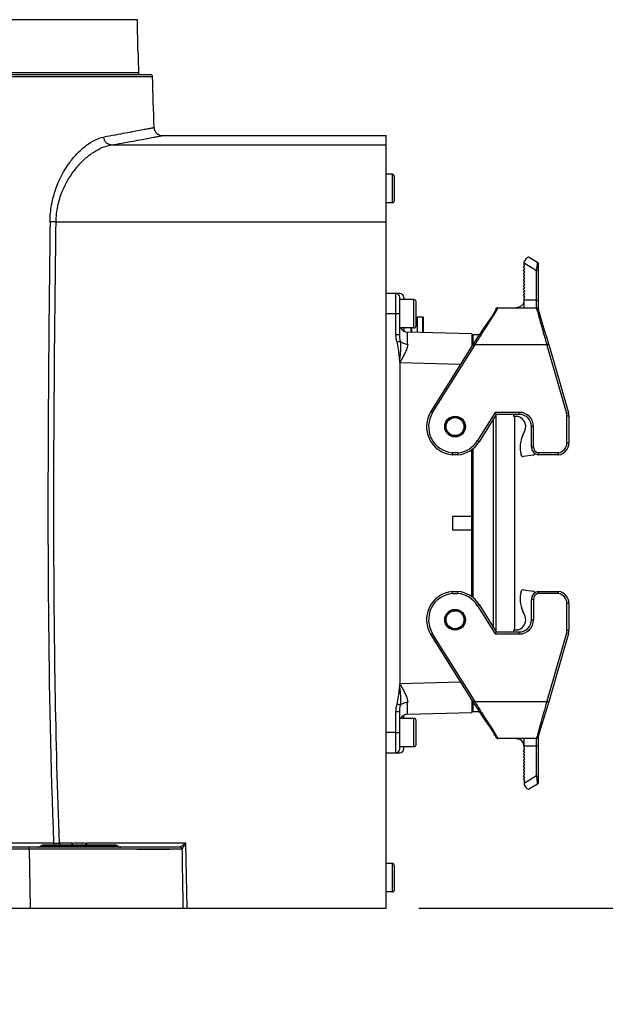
# Model space of a CAD drawing. Header units: millimetres. Extents: x 7426 to 8300, y 123 to 421.
# Tile 173 of 197: x 8168 to 8175, y 323 to 335. Entities that reach past the tile are written whole.
import ezdxf

# ---------------------------------------------------------------- set-up
doc = ezdxf.new("R2010")
doc.units = ezdxf.units.MM
for name, color, linetype in [('外形图', 7, 'Continuous'), ('尺寸标注', 7, 'Continuous'), ('运动范围', 7, 'Continuous')]:
    doc.layers.add(name, color=color, linetype=linetype)
doc.styles.add('微软雅黑', font='msyh.ttc')
doc.dimstyles.new('尺寸标注_1_20比例', dxfattribs={"dimtxt": 1.5, "dimasz": 1.25, "dimexe": 0.5, "dimexo": 0.4, "dimgap": 0.5, "dimtad": 1, "dimdec": 1, "dimlfac": 20, "dimdsep": 46, "dimtxsty": '微软雅黑', "dimcen": 0.09, "dimadec": 0, "dimazin": 0, "dimtp": 0.01, "dimtm": 0.01, "dimtfac": 1, "dimtdec": 1, "dimtofl": 0, "dimtmove": 0, "dimatfit": 3, "dimfxl": 1, "dimtolj": 1, "dimarcsym": 0})

# ---------------------------------------------------------------- blocks, each defined once
blk = doc.blocks.new('*D1277')
at = {"layer": 'Defpoints', "color": 0}
for p in [(8169.394, 344.363), (8172.291, 324.363), (8230.375, 324.363)]:
    blk.add_point(p, dxfattribs=at)
at = {"layer": '尺寸标注', "color": 0, "lineweight": -2}
for p, q in [((8169.794, 344.363), (8230.875, 344.363)), ((8230.375, 343.113), (8230.375, 325.613)), ((8172.691, 324.363), (8230.875, 324.363))]:
    blk.add_line(p, q, dxfattribs=at)
at = {"layer": '尺寸标注', "color": 0}
for points in [[(8230.583, 343.113), (8230.167, 343.113), (8230.375, 344.363)], [(8230.167, 325.613), (8230.583, 325.613), (8230.375, 324.363)]]:
    blk.add_solid(points, dxfattribs=at)
at = {"layer": '尺寸标注', "color": 0, "insert": (8229.1, 334.363), "char_height": 1.5, "attachment_point": 5, "rotation": 90, "style": '微软雅黑'}
blk.add_mtext('\\A1;400', dxfattribs=at)
blk = doc.blocks.new('*D1278')
at = {"layer": 'Defpoints', "color": 0}
for p in [(8172.291, 324.363), (8190.715, 308.686), (8230.375, 308.686)]:
    blk.add_point(p, dxfattribs=at)
at = {"layer": '尺寸标注', "color": 0, "lineweight": -2}
for p, q in [((8172.691, 324.363), (8230.875, 324.363)), ((8230.375, 323.113), (8230.375, 309.936)), ((8191.115, 308.686), (8230.875, 308.686))]:
    blk.add_line(p, q, dxfattribs=at)
at = {"layer": '尺寸标注', "color": 0}
for points in [[(8230.583, 323.113), (8230.167, 323.113), (8230.375, 324.363)], [(8230.167, 309.936), (8230.583, 309.936), (8230.375, 308.686)]]:
    blk.add_solid(points, dxfattribs=at)
at = {"layer": '尺寸标注', "color": 0, "insert": (8229.095, 316.524), "char_height": 1.5, "attachment_point": 5, "rotation": 90, "style": '微软雅黑'}
blk.add_mtext('\\A1;313.5', dxfattribs=at)
blk = doc.blocks.new('*D1281')
at = {"layer": 'Defpoints', "color": 0}
for p in [(8190.99, 344.363), (8164.391, 323.329), (8190.99, 302.155)]:
    blk.add_point(p, dxfattribs=at)
at = {"layer": '尺寸标注', "color": 0, "lineweight": -2}
for p, q in [((8190.99, 343.963), (8190.99, 301.655)), ((8164.391, 322.929), (8164.391, 301.655)), ((8165.641, 302.155), (8189.74, 302.155))]:
    blk.add_line(p, q, dxfattribs=at)
at = {"layer": '尺寸标注', "color": 0}
for points in [[(8165.641, 302.364), (8165.641, 301.947), (8164.391, 302.155)], [(8189.74, 301.947), (8189.74, 302.364), (8190.99, 302.155)]]:
    blk.add_solid(points, dxfattribs=at)
at = {"layer": '尺寸标注', "color": 0, "insert": (8177.69, 303.431), "char_height": 1.5, "attachment_point": 5, "style": '微软雅黑'}
blk.add_mtext('\\A1;532', dxfattribs=at)
blk = doc.blocks.new('*D1293')
at = {"layer": 'Defpoints', "color": 0}
for p in [(8221.956, 344.363), (8164.391, 323.329), (8164.391, 286.541)]:
    blk.add_point(p, dxfattribs=at)
at = {"layer": '尺寸标注', "color": 0, "lineweight": -2}
for p, q in [((8221.956, 343.963), (8221.956, 286.041)), ((8164.391, 322.929), (8164.391, 286.041)), ((8220.706, 286.541), (8165.641, 286.541))]:
    blk.add_line(p, q, dxfattribs=at)
at = {"layer": '尺寸标注', "color": 0}
for points in [[(8165.641, 286.749), (8165.641, 286.333), (8164.391, 286.541)], [(8220.706, 286.333), (8220.706, 286.749), (8221.956, 286.541)]]:
    blk.add_solid(points, dxfattribs=at)
at = {"layer": '尺寸标注', "color": 0, "insert": (8193.173, 287.821), "char_height": 1.5, "attachment_point": 5, "style": '微软雅黑'}
blk.add_mtext('\\A1;1151.3', dxfattribs=at)

msp = doc.modelspace()

# ---------------------------------------------------------------- linework, layer by layer
at = {"layer": '外形图', "color": 7, "linetype": 'Continuous'}
for p, q in [((8169.2305, 335.2883), (8159.5499, 335.2883)), ((8169.2371, 334.9129), (8169.2305, 335.2883)), ((8169.2394, 334.8252), (8169.2396, 334.8205)), ((8169.2396, 334.8205), (8169.2399, 334.8129)), ((8169.2399, 334.8129), (8169.2429, 334.6374)), ((8159.3653, 334.5886), (8169.4162, 334.5886)), ((8159.3903, 334.6129), (8169.3912, 334.6129)), ((8159.5386, 334.6374), (8169.2429, 334.6374)), ((8169.5347, 333.8629), (8172.2907, 333.8629)), ((8172.2907, 324.3629), (8172.2907, 333.8629)), ((8168.9051, 333.7477), (8172.2907, 333.7477)), ((8172.3657, 333.3879), (8172.2907, 333.3879)), ((8172.3657, 333.0379), (8172.3657, 333.3879)), ((8172.3907, 333.0628), (8172.3907, 333.3629)), ((8172.3657, 333.0379), (8172.2907, 333.0379)), ((8168.2297, 332.8009), (8172.2907, 332.8009)), ((8173.9853, 332.305), (8174.0185, 332.3582)), ((8174.053, 332.3661), (8174.1486, 332.3064)), ((8173.9762, 332.242), (8173.9953, 332.2628)), ((8173.9953, 332.2243), (8173.9762, 332.242)), ((8173.9762, 332.2035), (8173.9953, 332.2243)), ((8173.9853, 332.272), (8173.9853, 332.305)), ((8173.9853, 332.2974), (8174.1353, 332.2037)), ((8173.9953, 332.2628), (8173.9853, 332.272)), ((8174.1603, 331.7252), (8174.1603, 332.2852)), ((8173.9953, 332.1858), (8173.9762, 332.2035)), ((8173.9762, 332.165), (8173.9953, 332.1858)), ((8173.9953, 332.1473), (8173.9762, 332.165)), ((8173.9762, 332.1265), (8173.9953, 332.1473)), ((8173.9953, 332.1088), (8173.9762, 332.1265)), ((8173.9762, 332.088), (8173.9953, 332.1088)), ((8174.1353, 331.7449), (8174.1353, 332.2037)), ((8173.9953, 332.0703), (8173.9762, 332.088)), ((8173.9762, 332.0495), (8173.9953, 332.0703)), ((8173.9953, 332.0318), (8173.9762, 332.0495)), ((8173.9762, 332.011), (8173.9953, 332.0318)), ((8173.9953, 331.9933), (8173.9762, 332.011)), ((8173.9762, 331.9725), (8173.9953, 331.9933)), ((8172.4557, 331.9224), (8172.2907, 331.9224)), ((8172.4057, 331.416), (8172.4057, 331.9224)), ((8172.4557, 331.416), (8172.4557, 331.8724)), ((8172.5057, 331.8724), (8172.5057, 331.8474)), ((8173.9953, 331.9548), (8173.9762, 331.9725)), ((8173.9762, 331.934), (8173.9953, 331.9548)), ((8173.9953, 331.9163), (8173.9762, 331.934)), ((8173.9762, 331.8955), (8173.9953, 331.9163)), ((8173.9953, 331.8778), (8173.9762, 331.8955)), ((8173.9853, 331.867), (8173.9953, 331.8778)), ((8173.9853, 331.8449), (8173.9853, 331.867)), ((8172.6307, 331.8474), (8172.4557, 331.8474)), ((8172.6307, 331.4974), (8172.6307, 331.8474)), ((8172.6557, 331.5224), (8172.6557, 331.8225)), ((8173.6521, 331.7436), (8173.6469, 331.7411)), ((8173.6603, 331.7449), (8174.1354, 331.7449)), ((8173.9833, 331.8279), (8173.9814, 331.8194)), ((8174.1353, 331.8379), (8173.9853, 331.8388)), ((8174.1397, 331.7446), (8174.1355, 331.7449)), ((8172.4557, 331.6724), (8172.2907, 331.6722)), ((8172.6717, 331.6349), (8172.7382, 331.6349)), ((8172.6717, 331.6349), (8172.6717, 331.4425)), ((8172.7482, 331.6249), (8172.7382, 331.6349)), ((8172.7382, 331.4408), (8172.7382, 331.6349)), ((8172.7482, 331.4405), (8172.7482, 331.6249)), ((8173.5943, 331.6529), (8173.5833, 331.6364)), ((8173.6041, 331.6677), (8173.5943, 331.6529)), ((8174.1609, 331.7233), (8174.1603, 331.7252)), ((8174.1642, 331.7118), (8174.1609, 331.7233)), ((8174.1684, 331.6973), (8174.1642, 331.7118)), ((8174.1953, 331.6067), (8174.1684, 331.6973)), ((8172.6307, 331.4974), (8172.4635, 331.4974)), ((8172.5057, 331.4974), (8172.5057, 331.459)), ((8172.5952, 331.4445), (8172.5952, 331.4974)), ((8172.6052, 331.4442), (8172.6052, 331.4974)), ((8172.6557, 331.5974), (8172.6717, 331.5974)), ((8174.2416, 331.4529), (8174.2115, 331.5523)), ((8172.4057, 331.416), (8172.4557, 331.416)), ((8173.3432, 331.4249), (8172.5531, 331.4456)), ((8173.3432, 331.4249), (8173.3432, 331.2775)), ((8173.3557, 331.4174), (8173.4346, 331.4174)), ((8173.3557, 331.4174), (8173.3557, 331.2973)), ((8173.4199, 331.3954), (8173.3982, 331.3625)), ((8173.4514, 331.4426), (8173.4199, 331.3954)), ((8173.4814, 331.4866), (8173.4514, 331.4426)), ((8174.2529, 331.4156), (8174.2416, 331.4529)), ((8174.2587, 331.3963), (8174.2529, 331.4156)), ((8174.2872, 331.3021), (8174.2587, 331.3963)), ((8172.465, 331.335), (8172.4197, 331.3222)), ((8173.3526, 331.2924), (8172.8389, 330.4704)), ((8172.8602, 330.4572), (8173.3738, 331.2791)), ((8173.3432, 331.3599), (8173.3557, 331.3599)), ((8173.3526, 331.2924), (8173.363, 331.3085)), ((8173.3738, 331.2791), (8173.3526, 331.2924)), ((8173.3982, 331.3625), (8173.363, 331.3085)), ((8173.363, 331.3085), (8173.384, 331.2949)), ((8173.3738, 331.2791), (8173.384, 331.2949)), ((8173.384, 331.2949), (8174.2632, 331.2949)), ((8174.2632, 331.2949), (8174.2872, 331.3021)), ((8174.2662, 331.2852), (8174.2632, 331.2949)), ((8174.2662, 331.2852), (8174.2901, 331.2924)), ((8174.2662, 331.2852), (8174.5059, 330.4491)), ((8174.2901, 331.2924), (8174.2872, 331.3021)), ((8174.2901, 331.2924), (8174.5299, 330.456)), ((8172.4557, 331.0733), (8173.2034, 331.0536)), ((8172.4557, 331.0733), (8172.4557, 327.1217)), ((8172.8389, 330.4704), (8172.8601, 330.4571)), ((8173.6283, 330.4599), (8173.4114, 330.1127)), ((8173.6422, 330.4349), (8173.4326, 330.0994)), ((8173.9257, 330.4599), (8173.6283, 330.4599)), ((8173.6283, 330.4599), (8173.6422, 330.4349)), ((8173.6357, 330.4246), (8173.6357, 327.7702)), ((8173.9257, 330.4349), (8173.6422, 330.4349)), ((8173.8606, 330.411), (8173.8606, 330.4349)), ((8173.8806, 330.411), (8173.8606, 330.411)), ((8173.8682, 330.411), (8173.8682, 327.7838)), ((8173.9257, 330.4349), (8173.9257, 330.4599)), ((8174.5059, 330.4491), (8174.5299, 330.456)), ((8174.5357, 330.4147), (8174.5107, 330.4147)), ((8174.5107, 330.0849), (8174.5107, 330.4147)), ((8174.5357, 330.4147), (8174.5357, 330.0849)), ((8173.6104, 327.8108), (8173.6104, 330.384)), ((8174.1007, 330.2849), (8174.0757, 330.2849)), ((8174.0757, 330.0349), (8174.0757, 330.2849)), ((8174.1007, 330.0349), (8174.1007, 330.2849)), ((8173.9687, 330.1786), (8173.9941, 330.2333)), ((8173.4114, 330.1127), (8173.4326, 330.0994)), ((8174.5107, 330.0849), (8174.5357, 330.0849)), ((8173.1015, 329.9617), (8173.1002, 329.9367)), ((8173.1713, 329.9367), (8173.1002, 329.9367)), ((8173.1699, 329.9617), (8173.1015, 329.9617)), ((8173.17, 329.9617), (8173.1713, 329.9367)), ((8173.3432, 328.1892), (8173.3432, 330.0057)), ((8173.3557, 330.0156), (8173.3557, 328.1793)), ((8173.9496, 329.9346), (8173.9482, 329.9401)), ((8174.0945, 329.9322), (8173.9771, 329.9163)), ((8174.0757, 330.0349), (8174.1007, 330.0349)), ((8174.409, 329.9367), (8174.1568, 329.9367)), ((8174.4069, 329.9617), (8174.1594, 329.9617)), ((8173.3432, 329.1787), (8173.1032, 329.1787)), ((8173.1032, 329.1787), (8173.1032, 329.0162)), ((8173.1032, 329.0162), (8173.3432, 329.0162)), ((8173.1002, 328.2581), (8173.1713, 328.2581)), ((8173.1015, 328.2331), (8173.1002, 328.2581)), ((8173.1016, 328.2331), (8173.17, 328.2331)), ((8173.17, 328.2331), (8173.1713, 328.2581)), ((8173.1707, 328.2465), (8173.1713, 328.2581)), ((8173.9482, 328.2548), (8173.9496, 328.2602)), ((8173.9771, 328.2785), (8174.0945, 328.2627)), ((8174.1568, 328.2581), (8174.409, 328.2581)), ((8174.4069, 328.2331), (8174.1594, 328.2331)), ((8174.1007, 328.1599), (8174.0757, 328.1599)), ((8174.0757, 327.9099), (8174.0757, 328.1599)), ((8174.1007, 328.1599), (8174.1007, 327.9099)), ((8174.5357, 328.1099), (8174.5107, 328.1099)), ((8174.5107, 327.7802), (8174.5107, 328.1099)), ((8174.5357, 328.1099), (8174.5357, 327.7802)), ((8173.4326, 328.0954), (8173.4114, 328.0821)), ((8173.4114, 328.0821), (8173.6283, 327.7349)), ((8173.4326, 328.0954), (8173.6422, 327.7599)), ((8173.9941, 327.9615), (8173.9687, 328.0162)), ((8174.0757, 327.9099), (8174.1007, 327.9099)), ((8173.6422, 327.7599), (8173.6283, 327.7349)), ((8173.6422, 327.7599), (8173.9257, 327.7599)), ((8173.8606, 327.7839), (8173.8806, 327.7838)), ((8173.8606, 327.7599), (8173.8606, 327.7839)), ((8173.9257, 327.7349), (8173.9257, 327.7599)), ((8174.5059, 327.7457), (8174.2662, 326.9096)), ((8174.5299, 327.7388), (8174.5059, 327.7457)), ((8174.5107, 327.7802), (8174.5357, 327.7802)), ((8172.8601, 327.7377), (8172.8389, 327.7244)), ((8172.8389, 327.7244), (8173.3526, 326.9024)), ((8173.3738, 326.9157), (8172.8601, 327.7377)), ((8173.6283, 327.7349), (8173.9257, 327.7349)), ((8174.5299, 327.7388), (8174.2901, 326.9025)), ((8173.2034, 327.1412), (8172.4557, 327.1216)), ((8173.3432, 326.9174), (8173.3432, 326.7699)), ((8173.3526, 326.9024), (8173.3738, 326.9157)), ((8173.3646, 326.8838), (8173.3526, 326.9024)), ((8173.3557, 326.8999), (8173.3557, 326.7774)), ((8173.384, 326.8999), (8173.363, 326.8863)), ((8173.384, 326.8999), (8173.3738, 326.9157)), ((8174.2632, 326.8999), (8173.384, 326.8999)), ((8174.2632, 326.8999), (8174.2662, 326.9096)), ((8174.2632, 326.8999), (8174.2872, 326.8927)), ((8174.2901, 326.9025), (8174.2662, 326.9096)), ((8174.2901, 326.9025), (8174.2872, 326.8927)), ((8172.4557, 326.7789), (8172.4057, 326.7789)), ((8172.4057, 326.2724), (8172.4057, 326.7789)), ((8172.465, 326.8598), (8172.4197, 326.8727)), ((8172.4557, 326.3224), (8172.4557, 326.7789)), ((8173.3557, 326.8349), (8173.3432, 326.8349)), ((8173.4346, 326.7774), (8173.3557, 326.7774)), ((8173.3646, 326.8838), (8173.3978, 326.833)), ((8173.3978, 326.833), (8173.4194, 326.8002)), ((8173.4194, 326.8002), (8173.4405, 326.7685)), ((8172.6307, 326.6974), (8172.4635, 326.6974)), ((8172.5057, 326.6974), (8172.5057, 326.7359)), ((8172.5531, 326.7492), (8173.3432, 326.7699)), ((8172.6307, 326.3474), (8172.6307, 326.6974)), ((8172.6557, 326.3724), (8172.6557, 326.6725)), ((8173.4405, 326.7685), (8173.4611, 326.738)), ((8173.4611, 326.738), (8173.5355, 326.6288)), ((8174.2078, 326.6302), (8174.2349, 326.7201)), ((8173.5355, 326.6288), (8173.5805, 326.5625)), ((8173.5805, 326.5625), (8173.593, 326.5439)), ((8174.1678, 326.4956), (8174.2078, 326.6302)), ((8172.4057, 326.5224), (8172.4557, 326.5224)), ((8173.6178, 326.5057), (8173.6178, 326.4886)), ((8173.6178, 326.4949), (8173.6244, 326.4949)), ((8173.6291, 326.4867), (8173.6178, 326.4886)), ((8173.6435, 326.4564), (8173.6491, 326.4525)), ((8173.6491, 326.4525), (8173.6552, 326.4504)), ((8173.6552, 326.4504), (8173.6602, 326.4499)), ((8174.1355, 326.4499), (8173.6603, 326.4499)), ((8174.1353, 325.9911), (8174.1353, 326.4499)), ((8174.1603, 325.9097), (8174.1603, 326.4696)), ((8174.1614, 326.4734), (8174.1639, 326.482)), ((8174.1639, 326.482), (8174.1678, 326.4956)), ((8172.6307, 326.3474), (8172.4557, 326.3474)), ((8172.5057, 326.3224), (8172.5057, 326.3474)), ((8173.9762, 326.2994), (8173.9953, 326.317)), ((8173.9953, 326.2785), (8173.9762, 326.2994)), ((8174.1353, 326.3569), (8173.9851, 326.3569)), ((8173.9853, 326.3279), (8173.9853, 326.3499)), ((8173.9953, 326.317), (8173.9853, 326.3279)), ((8172.2907, 326.2724), (8172.4557, 326.2724)), ((8173.9762, 326.2609), (8173.9953, 326.2785)), ((8173.9953, 326.24), (8173.9762, 326.2609)), ((8173.9762, 326.2224), (8173.9953, 326.24)), ((8173.9953, 326.2015), (8173.9762, 326.2224)), ((8173.9762, 326.1839), (8173.9953, 326.2015)), ((8173.9953, 326.163), (8173.9762, 326.1839)), ((8173.9762, 326.1454), (8173.9953, 326.163)), ((8173.9953, 326.1245), (8173.9762, 326.1454)), ((8173.9762, 326.1069), (8173.9953, 326.1245)), ((8173.9953, 326.086), (8173.9762, 326.1069)), ((8173.9762, 326.0684), (8173.9953, 326.086)), ((8173.9953, 326.0475), (8173.9762, 326.0684)), ((8173.9762, 326.0299), (8173.9953, 326.0475)), ((8173.9953, 326.009), (8173.9762, 326.0299)), ((8173.9762, 325.9914), (8173.9953, 326.009)), ((8173.9953, 325.9705), (8173.9762, 325.9914)), ((8173.9762, 325.9529), (8173.9953, 325.9705)), ((8173.9953, 325.932), (8173.9762, 325.9529)), ((8174.1353, 325.9911), (8173.9853, 325.8974)), ((8173.9853, 325.9228), (8173.9953, 325.932)), ((8173.9853, 325.9228), (8173.9853, 325.8898)), ((8174.0185, 325.8367), (8173.9853, 325.8898)), ((8174.1486, 325.8885), (8174.053, 325.8287)), ((8168.1994, 325.1613), (8167.5299, 325.1613)), ((8169.7527, 325.1129), (8167.5398, 325.1129)), ((8169.7778, 325.0883), (8167.5411, 325.0883)), ((8167.8995, 325.0883), (8167.9126, 324.3629)), ((8168.992, 325.1254), (8168.0395, 325.1254)), ((8168.959, 325.1379), (8168.0725, 325.1379)), ((8168.4289, 325.1626), (8168.2721, 325.1626)), ((8168.2721, 325.1626), (8168.2721, 325.1379)), ((8168.4289, 325.1379), (8168.4289, 325.1626)), ((8168.4289, 325.1626), (8168.4326, 325.1379)), ((8169.8264, 325.1626), (8168.6026, 325.1626)), ((8168.6026, 325.1626), (8168.6026, 325.1379)), ((8169.2221, 325.0885), (8169.6269, 325.0884)), ((8169.7557, 325.1127), (8169.7527, 325.1129)), ((8169.8406, 324.3629), (8169.8264, 325.1626)), ((8172.3657, 324.9129), (8172.2907, 324.9129)), ((8172.3657, 324.5629), (8172.3657, 324.9129)), ((8172.3907, 324.5878), (8172.3907, 324.8879)), ((8172.3657, 324.5629), (8172.2907, 324.5629)), ((8167.6407, 324.3629), (8172.2907, 324.3629))]:
    msp.add_line(p, q, dxfattribs=at)
for points in [[(8173.6469, 331.7411), (8173.6422, 331.7373), (8173.6384, 331.7321), (8173.6361, 331.7267)], [(8173.6602, 331.7449), (8173.6573, 331.7448), (8173.6521, 331.7436)], [(8173.9814, 331.8194), (8173.9789, 331.8115), (8173.9759, 331.804), (8173.9725, 331.7969), (8173.9686, 331.7903), (8173.9643, 331.7841), (8173.9596, 331.7784), (8173.9547, 331.7732), (8173.9494, 331.7684), (8173.9439, 331.7641), (8173.9381, 331.7602), (8173.9323, 331.7568), (8173.9263, 331.7539), (8173.9204, 331.7514), (8173.9145, 331.7494), (8173.9088, 331.7478), (8173.9032, 331.7466), (8173.8978, 331.7458), (8173.8927, 331.7452), (8173.8883, 331.745), (8173.8859, 331.7449), (8173.8856, 331.7449)], [(8173.9849, 331.8379), (8173.9847, 331.8367), (8173.9833, 331.8279)], [(8174.1603, 331.7253), (8174.1596, 331.7275), (8174.1583, 331.7306), (8174.1546, 331.7361), (8174.1479, 331.7416), (8174.1397, 331.7446)], [(8173.5833, 331.6364), (8173.5002, 331.5142), (8173.4814, 331.4866)], [(8173.6252, 331.7012), (8173.6225, 331.6968), (8173.6195, 331.6919), (8173.6162, 331.6865), (8173.6125, 331.6807), (8173.6085, 331.6744), (8173.6041, 331.6677)], [(8173.6353, 331.723), (8173.6353, 331.7227), (8173.6352, 331.7222), (8173.635, 331.7216), (8173.6348, 331.7208), (8173.6344, 331.7197), (8173.6339, 331.7183), (8173.6331, 331.7165), (8173.6321, 331.7142), (8173.6309, 331.7116), (8173.6293, 331.7086), (8173.6274, 331.7052), (8173.6252, 331.7012)], [(8173.6361, 331.7267), (8173.6355, 331.7242), (8173.6353, 331.723)], [(8174.2115, 331.5523), (8174.1991, 331.594), (8174.1953, 331.6067)], [(8174.2349, 326.7201), (8174.2475, 326.7616), (8174.2872, 326.8927)], [(8173.593, 326.5439), (8173.6041, 326.5271), (8173.6091, 326.5194), (8173.6137, 326.5123), (8173.6179, 326.5057), (8173.6216, 326.4996), (8173.6249, 326.4941), (8173.6277, 326.4892), (8173.6299, 326.485), (8173.6317, 326.4815), (8173.6331, 326.4786), (8173.634, 326.4763), (8173.6346, 326.4746), (8173.635, 326.4734), (8173.6352, 326.4726), (8173.6353, 326.4721), (8173.6354, 326.4716), (8173.6355, 326.4708), (8173.6362, 326.468), (8173.6388, 326.462), (8173.6435, 326.4564)], [(8173.8853, 326.4499), (8173.8862, 326.4499), (8173.8889, 326.4498), (8173.8935, 326.4495), (8173.8987, 326.449), (8173.9043, 326.448), (8173.9102, 326.4467), (8173.9163, 326.4449), (8173.9225, 326.4426), (8173.9288, 326.4398), (8173.935, 326.4365), (8173.9411, 326.4327), (8173.9471, 326.4283), (8173.9528, 326.4233), (8173.9583, 326.4179), (8173.9634, 326.4118), (8173.9681, 326.4053), (8173.9724, 326.3982), (8173.9761, 326.3905), (8173.9797, 326.381), (8173.9828, 326.3695), (8173.9845, 326.3598), (8173.9849, 326.3568)], [(8174.1355, 326.4499), (8174.1393, 326.4502), (8174.1474, 326.4529)], [(8174.1474, 326.4529), (8174.1542, 326.4583), (8174.1581, 326.4639), (8174.1595, 326.4672), (8174.1603, 326.4693)], [(8174.1603, 326.4693), (8174.1608, 326.4713), (8174.1614, 326.4734)]]:
    msp.add_lwpolyline(points, dxfattribs=at)
for centre, radius in [((8173.1357, 330.2849), 0.1275), ((8173.1357, 330.2849), 0.12), ((8173.1357, 330.2849), 0.11), ((8173.1357, 327.9099), 0.1275), ((8173.1357, 327.9099), 0.12), ((8173.1357, 327.9099), 0.11)]:
    msp.add_circle(centre, radius, dxfattribs=at)
for centre, radius, start, end in [((8174.1074, 334.9981), 4.8711, 181.00219, 182.03326), ((8169.2679, 334.6379), 0.025, 181, 270), ((8169.3912, 334.5879), 0.025, 1.7701, 90), ((7946.6917, 327.7129), 222.8306, 1.606532, 1.768226), ((8169.5347, 333.9629), 0.1, 181.60862, 269.99978), ((8172.3657, 333.3629), 0.025, 0, 90), ((8172.3657, 333.0629), 0.025, 270, 0), ((8174.0397, 332.3449), 0.025, 58, 148), ((8174.1353, 332.2852), 0.025, 0, 58), ((8172.4057, 331.8724), 0.05, 0, 90), ((8172.4557, 331.8724), 0.05, 0, 90), ((8172.6307, 331.8224), 0.025, 0, 90), ((8173.8853, 331.8449), 0.1, 356.45687, 0.00007), ((8172.5557, 331.5456), 0.1, 209.00229, 268.4995), ((8172.6307, 331.5224), 0.025, 270, 0), ((8173.1357, 330.2849), 0.35, 148, 264.17765), ((8173.1357, 330.2849), 0.325, 147.99447, 263.95749), ((8173.8808, 330.286), 0.125, 335.07622, 90.07622), ((8173.9257, 330.2849), 0.175, 0, 90), ((8173.9257, 330.2849), 0.15, 0, 90), ((8174.3857, 330.4147), 0.125, 0, 16), ((8174.3857, 330.4147), 0.15, 0, 16), ((8174.2861, 330.0311), 0.35, 155.07622, 195.07622), ((8173.1357, 330.2849), 0.325, 276.04054, 328), ((8173.1357, 330.2849), 0.35, 275.82223, 328), ((8174.3857, 330.0849), 0.125, 279.75005, 0), ((8174.3857, 330.0849), 0.15, 278.8987, 0), ((8173.9738, 329.9411), 0.025, 195.07622, 277.67622), ((8174.1757, 330.0349), 0.1, 180, 259.09589), ((8174.0912, 329.9569), 0.025, 277.67622, 354.74987), ((8174.1757, 330.0349), 0.075, 180, 257.40254), ((8175.8469, 329.7764), 1.6976, 173.73117, 174.57934), ((8171.0254, 329.674), 3.3937, 4.44062, 4.86409), ((8173.1357, 327.9099), 0.35, 95.8224, 212), ((8173.1357, 327.9099), 0.325, 96.03911, 211.99724), ((8173.1357, 327.9099), 0.325, 31.99639, 83.95664), ((8173.1357, 327.9099), 0.35, 32, 84.17777), ((8174.2861, 328.1637), 0.35, 164.92378, 204.92378), ((8173.9738, 328.2537), 0.025, 82.32378, 164.92378), ((8174.1757, 328.1599), 0.1, 100.90412, 180), ((8174.0912, 328.2379), 0.025, 5.25008, 82.32378), ((8174.1757, 328.1599), 0.075, 102.59741, 180), ((8175.9618, 328.4303), 1.8131, 185.44794, 186.2421), ((8170.8701, 328.5335), 3.5495, 355.1452, 355.55009), ((8174.3857, 328.1099), 0.125, 0, 80.24995), ((8174.3857, 328.1099), 0.15, 0, 81.10131), ((8173.8808, 327.9088), 0.125, 269.92378, 24.92378), ((8173.9257, 327.9099), 0.175, 270, 0), ((8173.9257, 327.9099), 0.15, 270, 0), ((8174.3857, 327.7802), 0.125, 344, 0), ((8174.3857, 327.7802), 0.15, 344, 0), ((8172.5557, 326.6493), 0.1, 91.5005, 152.17394), ((8172.6307, 326.6724), 0.025, 0, 90), ((8173.8853, 326.3499), 0.1, 359.99993, 90), ((8172.4057, 326.3224), 0.05, 270, 0), ((8172.4557, 326.3224), 0.05, 270, 0), ((8172.6307, 326.3724), 0.025, 270, 0), ((8174.0397, 325.8499), 0.025, 212, 302), ((8174.1353, 325.9097), 0.025, 302, 0), ((8168.0064, 325.1629), 0.05, 270, 311.40962), ((8168.0726, 325.0879), 0.05, 90, 131.40962), ((8167.7103, 354.7232), 29.5659, 270.94789, 271.08869), ((8168.5056, 325.1475), 0.0937, 354.03185, 358.47864), ((8168.9589, 325.0879), 0.05, 48.59038, 90), ((8169.0251, 325.1629), 0.05, 228.59038, 270), ((8172.3657, 324.8879), 0.025, 0, 90), ((8172.3657, 324.5879), 0.025, 270, 0)]:
    msp.add_arc(centre, radius, start, end, dxfattribs=at)
for points, knots in [([(8169.4347, 333.9601), (8169.4347, 333.9599), (8169.4334, 333.9601), (8169.432, 333.9593), (8169.4287, 333.9589), (8169.4245, 333.958), (8169.4189, 333.9569), (8169.409, 333.9549), (8169.3937, 333.9519), (8169.3715, 333.9476), (8169.3446, 333.9423), (8169.3127, 333.9361), (8169.2608, 333.926), (8169.184, 333.9113), (8169.078, 333.8914), (8168.9537, 333.8689), (8168.8648, 333.853), (8168.8174, 333.8445)], [0, 0, 0, 0, 0.0010079, 0.004017, 0.0090259, 0.0160324, 0.0250347, 0.0360308, 0.0639963, 0.0999058, 0.1437073, 0.1953424, 0.2547524, 0.3966243, 0.5686629, 0.7701155, 1, 1, 1, 1]), ([(8168.1555, 332.8034), (8168.1563, 332.8738), (8168.1697, 333.0119), (8168.2372, 333.2628), (8168.3506, 333.4803), (8168.493, 333.6508), (8168.6255, 333.7692), (8168.7408, 333.831), (8168.8174, 333.8445)], [0, 0, 0, 0, 0.1610949, 0.3156199, 0.5927298, 0.7137142, 0.8219794, 1, 1, 1, 1]), ([(8168.9051, 333.7477), (8168.894, 333.7483), (8168.8714, 333.7545), (8168.8336, 333.7838), (8168.819, 333.8204), (8168.8174, 333.8445)], [0, 0, 0, 0, 0.236345, 0.4838803, 1, 1, 1, 1]), ([(8168.9051, 333.7477), (8168.9958, 333.7633), (8169.1225, 333.7856), (8169.2789, 333.8143), (8169.368, 333.8309), (8169.4378, 333.8442), (8169.4836, 333.8529), (8169.5103, 333.8582), (8169.5238, 333.8606), (8169.5313, 333.8626), (8169.5347, 333.8629)], [0, 0, 0, 0, 0.4312375, 0.6032859, 0.7451701, 0.8562387, 0.9359797, 0.9639597, 0.9839691, 1, 1, 1, 1]), ([(8168.2297, 332.8009), (8168.2305, 332.8667), (8168.245, 332.9956), (8168.3168, 333.2276), (8168.4354, 333.4248), (8168.5795, 333.5764), (8168.7147, 333.6824), (8168.8294, 333.7359), (8168.9051, 333.7477)], [0, 0, 0, 0, 0.1589314, 0.3110775, 0.5845861, 0.705341, 0.8148439, 1, 1, 1, 1]), ([(8168.1555, 332.8034), (8168.1482, 332.1669), (8168.1207, 329.6197), (8168.1278, 327.0709), (8168.1994, 325.1613)], [0, 0, 0, 0, 0.2498926, 1, 1, 1, 1]), ([(8168.2297, 332.8009), (8168.2228, 332.801), (8168.198, 332.8015), (8168.1733, 332.8023), (8168.1555, 332.8034)], [0, 0, 0, 0, 0.2793935, 1, 1, 1, 1]), ([(8168.2721, 325.1626), (8168.2242, 326.4353), (8168.187, 328.982), (8168.2144, 331.5282), (8168.2297, 332.8009)], [0, 0, 0, 0, 0.5001379, 1, 1, 1, 1]), ([(8174.1405, 332.2453), (8174.14, 332.242), (8174.1382, 332.2281), (8174.1364, 332.2143), (8174.1353, 332.2037)], [0, 0, 0, 0, 0.2408177, 1, 1, 1, 1]), ([(8174.1486, 332.3064), (8174.1483, 332.3066), (8174.1485, 332.3038), (8174.1475, 332.3018), (8174.147, 332.2957), (8174.1459, 332.2887), (8174.1448, 332.2797), (8174.143, 332.2651), (8174.1415, 332.2534), (8174.1405, 332.2453)], [0, 0, 0, 0, 0.0180333, 0.0725147, 0.1614987, 0.281977, 0.4299571, 0.6014416, 1, 1, 1, 1]), ([(8174.1603, 332.202), (8174.1603, 332.2022), (8174.1595, 332.2024), (8174.1573, 332.2029), (8174.152, 332.2033), (8174.1445, 332.2036), (8174.1385, 332.2037), (8174.1353, 332.2037)], [0, 0, 0, 0, 0.0234717, 0.0813386, 0.2972796, 0.6203953, 1, 1, 1, 1]), ([(8173.6565, 331.7318), (8173.6572, 331.7337), (8173.6585, 331.7368), (8173.6593, 331.7413), (8173.6602, 331.7432), (8173.6599, 331.7449), (8173.6602, 331.7449)], [0, 0, 0, 0, 0.4429153, 0.7533702, 0.9377117, 1, 1, 1, 1]), ([(8173.9853, 331.7449), (8173.9852, 331.7448), (8173.9855, 331.746), (8173.9852, 331.7468), (8173.9854, 331.7493), (8173.9853, 331.7537), (8173.9854, 331.7616), (8173.9853, 331.7729), (8173.9854, 331.7869), (8173.9853, 331.8091), (8173.9855, 331.8267), (8173.9853, 331.8388)], [0, 0, 0, 0, 0.0047447, 0.0189331, 0.0424345, 0.0750356, 0.1662883, 0.2894361, 0.4400988, 0.6129275, 1, 1, 1, 1]), ([(8174.1353, 331.8379), (8174.1385, 331.8379), (8174.1445, 331.8379), (8174.152, 331.8375), (8174.1573, 331.8371), (8174.1595, 331.8367), (8174.1603, 331.8364), (8174.1603, 331.8362)], [0, 0, 0, 0, 0.3794457, 0.7024449, 0.9185546, 0.9764961, 1, 1, 1, 1]), ([(8174.1355, 331.7449), (8174.1357, 331.7449), (8174.136, 331.7441), (8174.1364, 331.7431), (8174.137, 331.7409), (8174.1382, 331.7365), (8174.1402, 331.7289), (8174.142, 331.7224), (8174.143, 331.7185)], [0, 0, 0, 0, 0.0192677, 0.0677313, 0.1466528, 0.2562567, 0.5677083, 1, 1, 1, 1]), ([(8173.384, 331.2949), (8173.4123, 331.3412), (8173.4676, 331.4302), (8173.5368, 331.5368), (8173.5864, 331.6142), (8173.6171, 331.6621), (8173.6405, 331.7001), (8173.6528, 331.7224), (8173.6565, 331.7318)], [0, 0, 0, 0, 0.3163596, 0.6100055, 0.7398276, 0.8522693, 0.9413134, 1, 1, 1, 1]), ([(8174.143, 331.7185), (8174.1492, 331.6961), (8174.1705, 331.6207), (8174.2102, 331.4794), (8174.2446, 331.3607), (8174.2632, 331.2949)], [0, 0, 0, 0, 0.1582345, 0.5339923, 1, 1, 1, 1]), ([(8172.4635, 331.4974), (8172.4627, 331.4974), (8172.4607, 331.4989), (8172.4569, 331.5043), (8172.4557, 331.5105), (8172.4557, 331.5151)], [0, 0, 0, 0, 0.1207184, 0.328227, 1, 1, 1, 1]), ([(8172.5533, 331.2997), (8172.5532, 331.3104), (8172.5531, 331.3309), (8172.553, 331.3597), (8172.5529, 331.3847), (8172.5529, 331.4057), (8172.5529, 331.4205), (8172.5529, 331.43), (8172.5529, 331.4355), (8172.553, 331.4396), (8172.5529, 331.4429), (8172.5533, 331.4443), (8172.5529, 331.4456), (8172.5531, 331.4456)], [0, 0, 0, 0, 0.2215812, 0.4197984, 0.5922465, 0.7365203, 0.850468, 0.8956978, 0.9329507, 0.962116, 0.9830837, 0.9957445, 1, 1, 1, 1]), ([(8172.4197, 331.3222), (8172.4243, 331.3017), (8172.4351, 331.2504), (8172.4452, 331.167), (8172.4524, 331.1046), (8172.4557, 331.0733)], [0, 0, 0, 0, 0.2500312, 0.624999, 1, 1, 1, 1]), ([(8172.4557, 331.0731), (8172.4599, 331.1158), (8172.4658, 331.1802), (8172.4695, 331.2676), (8172.4685, 331.3124), (8172.465, 331.335)], [0, 0, 0, 0, 0.490415, 0.7383542, 1, 1, 1, 1]), ([(8172.5533, 331.2997), (8172.5527, 331.281), (8172.5447, 331.242), (8172.5192, 331.1866), (8172.4889, 331.13), (8172.4671, 331.0922), (8172.4557, 331.0733)], [0, 0, 0, 0, 0.2251971, 0.4733205, 0.7338786, 1, 1, 1, 1]), ([(8172.465, 331.335), (8172.4742, 331.3229), (8172.5036, 331.3052), (8172.536, 331.2999), (8172.5533, 331.2997)], [0, 0, 0, 0, 0.4677306, 1, 1, 1, 1]), ([(8172.4557, 327.1217), (8172.4535, 327.1008), (8172.4475, 327.0487), (8172.4384, 326.9653), (8172.4267, 326.9033), (8172.4197, 326.8727)], [0, 0, 0, 0, 0.2500007, 0.6250421, 1, 1, 1, 1]), ([(8172.465, 326.8598), (8172.4685, 326.8825), (8172.4695, 326.9273), (8172.4658, 327.0147), (8172.4599, 327.079), (8172.4557, 327.1217)], [0, 0, 0, 0, 0.262006, 0.5098306, 1, 1, 1, 1]), ([(8172.4558, 327.1216), (8172.4671, 327.1026), (8172.4888, 327.0648), (8172.5194, 327.0082), (8172.5439, 326.9528), (8172.554, 326.9138), (8172.5533, 326.8952)], [0, 0, 0, 0, 0.2662432, 0.5269534, 0.7749671, 1, 1, 1, 1]), ([(8172.4651, 326.8598), (8172.4743, 326.8719), (8172.5036, 326.8896), (8172.536, 326.8949), (8172.5533, 326.8952)], [0, 0, 0, 0, 0.4677657, 1, 1, 1, 1]), ([(8172.5531, 326.7492), (8172.5529, 326.7492), (8172.5533, 326.7506), (8172.5529, 326.7519), (8172.553, 326.7552), (8172.5529, 326.7594), (8172.5529, 326.7648), (8172.5529, 326.7744), (8172.5529, 326.7892), (8172.5529, 326.8101), (8172.553, 326.8352), (8172.5531, 326.864), (8172.5532, 326.8844), (8172.5533, 326.8952)], [0, 0, 0, 0, 0.0042555, 0.0169163, 0.037884, 0.0670494, 0.1043022, 0.149532, 0.2634797, 0.4077536, 0.5802016, 0.7784189, 1, 1, 1, 1]), ([(8173.6417, 326.4919), (8173.6269, 326.5175), (8173.5897, 326.5754), (8173.5284, 326.6711), (8173.4571, 326.7813), (8173.4087, 326.8596), (8173.384, 326.8999)], [0, 0, 0, 0, 0.1838056, 0.4278926, 0.706113, 1, 1, 1, 1]), ([(8174.2632, 326.8999), (8174.2375, 326.8092), (8174.2014, 326.6848), (8174.1608, 326.5396), (8174.1454, 326.4852), (8174.1398, 326.4646)], [0, 0, 0, 0, 0.6253437, 0.8585278, 1, 1, 1, 1]), ([(8173.6602, 326.4499), (8173.66, 326.4499), (8173.6602, 326.4514), (8173.6595, 326.4529), (8173.6589, 326.4566), (8173.6572, 326.4612), (8173.6548, 326.4672), (8173.6498, 326.4777), (8173.6452, 326.486), (8173.6417, 326.4919)], [0, 0, 0, 0, 0.0152014, 0.0599884, 0.1352072, 0.2421307, 0.3822056, 0.5557053, 1, 1, 1, 1]), ([(8173.9853, 326.3569), (8173.9853, 326.3689), (8173.9854, 326.3864), (8173.9853, 326.4083), (8173.9853, 326.4224), (8173.9855, 326.4331), (8173.9851, 326.4429), (8173.9858, 326.4455), (8173.9849, 326.4504), (8173.9852, 326.4499)], [0, 0, 0, 0, 0.3879153, 0.560863, 0.7113604, 0.8342462, 0.9253417, 0.9811642, 1, 1, 1, 1]), ([(8174.1398, 326.4646), (8174.1393, 326.4625), (8174.1382, 326.4589), (8174.1371, 326.454), (8174.1362, 326.4517), (8174.1359, 326.4499), (8174.1355, 326.4499)], [0, 0, 0, 0, 0.4320518, 0.7421643, 0.9306185, 1, 1, 1, 1]), ([(8174.1603, 326.3586), (8174.1603, 326.3584), (8174.1595, 326.3582), (8174.1573, 326.3577), (8174.152, 326.3573), (8174.1445, 326.357), (8174.1385, 326.3569), (8174.1353, 326.3569)], [0, 0, 0, 0, 0.0235038, 0.0814453, 0.2975549, 0.6205542, 1, 1, 1, 1]), ([(8174.1353, 325.9911), (8174.1385, 325.9911), (8174.1445, 325.9912), (8174.152, 325.9915), (8174.1573, 325.9919), (8174.1595, 325.9924), (8174.1603, 325.9927), (8174.1603, 325.9929)], [0, 0, 0, 0, 0.3793106, 0.7021956, 0.9184098, 0.9764489, 1, 1, 1, 1]), ([(8174.1353, 325.9911), (8174.1357, 325.9875), (8174.1373, 325.9735), (8174.1392, 325.9596), (8174.1405, 325.9492)], [0, 0, 0, 0, 0.2568023, 1, 1, 1, 1]), ([(8174.1405, 325.9492), (8174.1415, 325.9411), (8174.143, 325.9296), (8174.1448, 325.915), (8174.146, 325.906), (8174.147, 325.8991), (8174.1475, 325.893), (8174.1485, 325.8911), (8174.1483, 325.8883), (8174.1486, 325.8885)], [0, 0, 0, 0, 0.3987377, 0.5702357, 0.7182051, 0.8386289, 0.9275007, 0.9819023, 1, 1, 1, 1]), ([(8167.8995, 325.0883), (8167.8995, 325.0914), (8167.8995, 325.0973), (8167.8991, 325.1047), (8167.8988, 325.1099), (8167.8984, 325.112), (8167.8982, 325.1129), (8167.898, 325.1129)], [0, 0, 0, 0, 0.381364, 0.7044978, 0.9200346, 0.9775051, 1, 1, 1, 1]), ([(8168.4289, 325.1626), (8168.4575, 325.1672), (8168.5157, 325.1699), (8168.574, 325.1672), (8168.6026, 325.1626)], [0, 0, 0, 0, 0.4999999, 1, 1, 1, 1]), ([(8168.5993, 325.145), (8168.5997, 325.148), (8168.5993, 325.1541), (8168.6014, 325.1598), (8168.6026, 325.1626)], [0, 0, 0, 0, 0.4912454, 1, 1, 1, 1]), ([(8169.8264, 325.1626), (8169.8188, 325.1575), (8169.8075, 325.1498), (8169.7926, 325.1397), (8169.7818, 325.1324), (8169.7718, 325.1257), (8169.7642, 325.1205), (8169.7588, 325.117), (8169.7559, 325.1149), (8169.7539, 325.1138), (8169.753, 325.1129), (8169.7527, 325.1129)], [0, 0, 0, 0, 0.3101625, 0.461798, 0.608404, 0.7463736, 0.8690393, 0.9208556, 0.9619339, 0.9888484, 1, 1, 1, 1]), ([(8169.7777, 325.0883), (8169.7776, 325.0942), (8169.773, 325.1062), (8169.7615, 325.112), (8169.7557, 325.1127)], [0, 0, 0, 0, 0.4997404, 1, 1, 1, 1]), ([(8169.7778, 325.0884), (8169.778, 325.0895), (8169.7811, 325.0925), (8169.7846, 325.0991), (8169.7906, 325.1078), (8169.7996, 325.1216), (8169.8116, 325.14), (8169.8216, 325.1549), (8169.8264, 325.1626)], [0, 0, 0, 0, 0.0405226, 0.1342254, 0.2569998, 0.3944827, 0.6913784, 1, 1, 1, 1])]:
    msp.add_open_spline(points, degree=3, knots=knots, dxfattribs=at)
for points in [[(8172.4057, 331.416), (8172.4057, 331.3844), (8172.4111, 331.3526), (8172.4197, 331.3222)], [(8172.4651, 331.335), (8172.4595, 331.3616), (8172.4557, 331.3888), (8172.4557, 331.416)], [(8172.4197, 326.8727), (8172.4111, 326.8423), (8172.4057, 326.8105), (8172.4057, 326.7789)], [(8172.4557, 326.7789), (8172.4557, 326.806), (8172.4595, 326.8332), (8172.4651, 326.8598)], [(8172.4057, 326.5224), (8172.3674, 326.5225), (8172.3291, 326.5225), (8172.2907, 326.5225)], [(8168.2044, 325.1375), (8168.2012, 325.145), (8168.1996, 325.1532), (8168.1994, 325.1613)], [(8169.7778, 325.0883), (8169.782, 324.8465), (8169.7863, 324.6047), (8169.7906, 324.3629)]]:
    msp.add_open_spline(points, degree=3, dxfattribs=at)
at = {"layer": '运动范围'}
for centre, radius, start, end in [((8163.1407, 344.3629), 58.815, 350, 225), ((8163.1407, 344.3629), 27.849, 283.02564, 56.97436), ((8190.7154, 339.5007), 30.815, 226.27869, 350)]:
    msp.add_arc(centre, radius, start, end, dxfattribs=at)

# ---------------------------------------------------------------- dimensions: what is measured, and where the dimension line sits
at = {"layer": '尺寸标注'}
for base, p1, p2, picture, middle in [((8190.9898, 302.1552), (8164.3908, 323.3293), (8190.9898, 344.3629), '*D1281', (8177.6903, 303.4309)), ((8164.3908, 286.541), (8221.9557, 344.3629), (8164.3908, 323.3293), '*D1293', (8193.1733, 287.8205))]:
    dim = msp.add_linear_dim(base=base, p1=p1, p2=p2, dimstyle='尺寸标注_1_20比例', dxfattribs=at)
    dim.commit()
    dim.dimension.update_dxf_attribs({"geometry": picture, "text_midpoint": middle})
for base, p1, p2, picture, middle in [((8230.375, 324.3629), (8169.3943, 344.3629), (8172.2907, 324.3629), '*D1277', (8229.0998, 334.3629)), ((8230.375, 308.6857), (8172.2907, 324.3629), (8190.7154, 308.6857), '*D1278', (8229.0954, 316.5243))]:
    dim = msp.add_linear_dim(base=base, p1=p1, p2=p2, angle=90, dimstyle='尺寸标注_1_20比例', dxfattribs=at)
    dim.commit()
    dim.dimension.update_dxf_attribs({"geometry": picture, "text_midpoint": middle})

doc.saveas('drawing.dxf')
